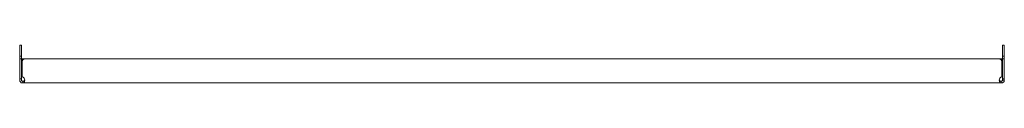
# Model space of a CAD drawing. Header units: millimetres. Extents: x -191 to 607, y -443 to -412.
import ezdxf

# ---------------------------------------------------------------- set-up
doc = ezdxf.new("R2010")
doc.units = ezdxf.units.MM

msp = doc.modelspace()

# ---------------------------------------------------------------- linework, layer by layer
at = {"color": 0, "linetype": 'Continuous', "lineweight": 0}
for p, q in [((-190.98, -411.81), (-189.48, -411.81)), ((-190.98, -411.81), (-190.98, -413.61)), ((-190.98, -418.81), (-190.98, -413.61)), ((-189.48, -411.81), (-189.48, -413.61)), ((-189.48, -418.81), (-189.48, -413.61)), ((607.17, -411.81), (605.67, -411.81)), ((605.67, -413.61), (605.67, -411.81)), ((605.67, -413.61), (605.67, -418.81)), ((607.17, -413.61), (607.17, -411.81)), ((607.17, -413.61), (607.17, -418.81)), ((-190.98, -418.81), (-190.98, -420.81)), ((-189.48, -420.81), (-190.98, -420.81)), ((-190.98, -421.01), (-190.98, -420.81)), ((-190.98, -422.91), (-190.98, -421.01)), ((-190.98, -423.11), (-190.98, -422.91)), ((-189.48, -420.81), (-189.48, -418.81)), ((-189.48, -420.81), (-189.48, -421.01)), ((-189.48, -422.91), (-189.48, -421.01)), ((-189.48, -422.91), (-189.48, -423.11)), ((605.67, -418.81), (605.67, -420.81)), ((607.17, -420.81), (605.67, -420.81)), ((605.67, -421.01), (605.67, -420.81)), ((605.67, -421.01), (605.67, -422.91)), ((605.67, -423.11), (605.67, -422.91)), ((607.17, -420.81), (607.17, -418.81)), ((607.17, -420.81), (607.17, -421.01)), ((607.17, -421.01), (607.17, -422.91)), ((607.17, -422.91), (607.17, -423.11)), ((-190.98, -423.11), (-189.48, -423.11)), ((-190.98, -423.11), (-190.98, -425.11)), ((-190.98, -439.11), (-190.98, -425.11)), ((-189.48, -425.11), (-189.48, -423.11)), ((-189.48, -439.11), (-189.48, -425.11)), ((-186.9, -423.04), (-188.9, -423.04)), ((-188.9, -424.54), (-188.9, -423.04)), ((-188.9, -424.54), (-188.9, -425.11)), ((-188.9, -424.54), (-188.82, -424.54)), ((-188.9, -425.11), (-188.9, -437.56)), ((603.1, -423.04), (-186.9, -423.04)), ((-186.9, -423.11), (603.1, -423.11)), ((605.1, -423.04), (603.1, -423.04)), ((605.01, -424.54), (605.1, -424.54)), ((605.1, -423.04), (605.1, -424.54)), ((605.1, -425.11), (605.1, -424.54)), ((605.1, -437.56), (605.1, -425.11)), ((605.67, -423.11), (607.17, -423.11)), ((605.67, -423.11), (605.67, -425.11)), ((605.67, -425.11), (605.67, -439.11)), ((607.17, -425.11), (607.17, -423.11)), ((607.17, -425.11), (607.17, -439.11)), ((-190.98, -439.11), (-189.48, -439.11)), ((-190.98, -440.33), (-190.98, -439.11)), ((-189.48, -440.33), (-189.48, -439.11)), ((-188.37, -441.08), (-188.73, -441.08)), ((-188.37, -442.58), (-188.73, -442.58)), ((-188.37, -442.58), (-188.37, -441.44)), ((-188.37, -442.58), (604.57, -442.58)), ((604.92, -441.08), (604.57, -441.08)), ((604.57, -441.31), (604.57, -442.58)), ((604.92, -442.58), (604.57, -442.58)), ((607.17, -439.11), (605.67, -439.11)), ((605.67, -439.11), (605.67, -440.33)), ((605.87, -440.33), (607.17, -440.33)), ((607.17, -439.11), (607.17, -440.33))]:
    msp.add_line(p, q, dxfattribs=at)
for centre, start, end in [((-186.9, -425.11), 90, 180), ((603.1, -425.11), 0, 90)]:
    msp.add_arc(centre, 2, start, end, dxfattribs=at)
at = {"color": 0, "linetype": 'Continuous', "lineweight": 0, "extrusion": (0, 0, -1)}
for centre, start, end in [((189.4, -440.01), 101.53696, 187.4044), ((-605.6, -440.01), 352.5956, 78.46304)]:
    msp.add_arc(centre, 2.5, start, end, dxfattribs=at)
at = {"color": 0, "linetype": 'Continuous', "lineweight": 0}
for points, knots in [([(-190.98, -440.33), (-190.98, -440.56), (-190.94, -440.81), (-190.77, -441.3), (-190.64, -441.55), (-190.26, -442), (-190.02, -442.21), (-189.43, -442.5), (-189.09, -442.58), (-188.73, -442.58)], [0, 0, 0, 0, 0.25, 0.25, 0.5, 0.5, 0.75, 0.75, 1, 1, 1, 1]), ([(-189.48, -440.33), (-189.48, -440.38), (-189.47, -440.43), (-189.45, -440.52), (-189.44, -440.57), (-189.39, -440.69), (-189.35, -440.76), (-189.27, -440.85), (-189.25, -440.88), (-189.15, -440.96), (-189.08, -441), (-188.91, -441.07), (-188.82, -441.08), (-188.73, -441.08)], [-0.1274304, -0.1274304, -0.1274304, -0.1274304, -0.1089665, -0.1089665, -0.0911321, -0.0911321, -0.0666227, -0.0666227, -0.0541051, -0.0541051, -0.0282358, -0.0282358, 0, 0, 0, 0]), ([(-188.37, -442.58), (-188.23, -442.58), (-188.1, -442.57), (-187.85, -442.52), (-187.75, -442.47), (-187.57, -442.35), (-187.52, -442.3), (-187.46, -442.24), (-187.44, -442.21), (-187.4, -442.15), (-187.38, -442.11), (-187.31, -441.99), (-187.28, -441.91), (-187.21, -441.73), (-187.19, -441.64), (-187.12, -441.38), (-187.08, -441.2), (-187.02, -440.91), (-187, -440.8), (-186.96, -440.57), (-186.94, -440.45), (-186.92, -440.33)], [-0.3129174, -0.3129174, -0.3129174, -0.3129174, -0.2870329, -0.2870329, -0.2608458, -0.2608458, -0.2398333, -0.2398333, -0.2229736, -0.2229736, -0.2038685, -0.2038685, -0.1645035, -0.1645035, -0.1299551, -0.1299551, -0.0699121, -0.0699121, -0.0362027, -0.0362027, 0, 0, 0, 0]), ([(-188.37, -441.08), (-188.19, -441.08), (-188.02, -441.08), (-187.87, -441.06), (-187.8, -441.05), (-187.73, -441.04), (-187.67, -441.03), (-187.63, -441.02), (-187.6, -441.01), (-187.57, -441.01), (-187.56, -441), (-187.54, -441), (-187.53, -440.99), (-187.52, -440.99), (-187.51, -440.99), (-187.51, -440.99), (-187.5, -440.98), (-187.5, -440.98), (-187.5, -440.98), (-187.49, -440.98), (-187.49, -440.98), (-187.49, -440.98), (-187.44, -440.96), (-187.39, -440.94), (-187.34, -440.9), (-187.29, -440.87), (-187.24, -440.83), (-187.2, -440.78), (-187.15, -440.73), (-187.1, -440.66), (-187.06, -440.59), (-187.01, -440.52), (-186.97, -440.43), (-186.92, -440.33)], [0, 0, 0, 0, 0.25, 0.25, 0.25, 0.375, 0.375, 0.375, 0.4375, 0.4375, 0.4375, 0.46875, 0.46875, 0.46875, 0.484375, 0.484375, 0.484375, 0.492187, 0.492187, 0.492187, 0.5, 0.5, 0.5, 0.625, 0.625, 0.625, 0.75, 0.75, 0.75, 0.875, 0.875, 0.875, 1, 1, 1, 1]), ([(-187.17, -440.75), (-187.19, -440.77), (-187.22, -440.8), (-187.3, -440.86), (-187.36, -440.89), (-187.48, -440.96), (-187.54, -440.98), (-187.82, -441.06), (-188.07, -441.08), (-188.37, -441.08)], [-0.1716987, -0.1716987, -0.1716987, -0.1716987, -0.1561058, -0.1561058, -0.1270143, -0.1270143, -0.0960549, -0.0960549, 0, 0, 0, 0]), ([(603.36, -440.75), (603.33, -440.7), (603.29, -440.65), (603.25, -440.59), (603.21, -440.52), (603.16, -440.43), (603.12, -440.33)], [0.7758662, 0.7758662, 0.7758662, 0.7758662, 0.875, 0.875, 0.875, 1, 1, 1, 1]), ([(603.12, -440.33), (603.16, -440.72), (603.22, -441.08), (603.39, -441.68), (603.49, -441.92), (603.73, -442.28), (603.87, -442.41), (604.19, -442.56), (604.37, -442.58), (604.57, -442.58)], [0, 0, 0, 0, 0.25, 0.25, 0.5, 0.5, 0.75, 0.75, 1, 1, 1, 1]), ([(603.12, -440.33), (603.13, -440.38), (603.15, -440.43), (603.2, -440.52), (603.22, -440.56), (603.3, -440.69), (603.37, -440.76), (603.49, -440.86), (603.55, -440.89), (603.67, -440.96), (603.74, -440.98), (604.01, -441.06), (604.26, -441.08), (604.57, -441.08)], [-0.2365193, -0.2365193, -0.2365193, -0.2365193, -0.2169419, -0.2169419, -0.197209, -0.197209, -0.1561058, -0.1561058, -0.1270143, -0.1270143, -0.0960549, -0.0960549, 0, 0, 0, 0]), ([(604.92, -442.58), (605.18, -442.58), (605.45, -442.54), (605.97, -442.35), (606.22, -442.2), (606.65, -441.8), (606.84, -441.55), (607.1, -440.98), (607.17, -440.66), (607.17, -440.33)], [0, 0, 0, 0, 0.25, 0.25, 0.5, 0.5, 0.75, 0.75, 1, 1, 1, 1]), ([(604.92, -441.08), (604.97, -441.08), (605.02, -441.08), (605.13, -441.06), (605.18, -441.04), (605.3, -440.98), (605.37, -440.94), (605.45, -440.86), (605.48, -440.83), (605.56, -440.73), (605.6, -440.66), (605.66, -440.5), (605.67, -440.42), (605.67, -440.33)], [-0.1279934, -0.1279934, -0.1279934, -0.1279934, -0.1110462, -0.1110462, -0.0942443, -0.0942443, -0.0706554, -0.0706554, -0.0579822, -0.0579822, -0.0308596, -0.0308596, 0, 0, 0, 0])]:
    msp.add_open_spline(points, degree=3, knots=knots, dxfattribs=at)

doc.saveas('drawing.dxf')
